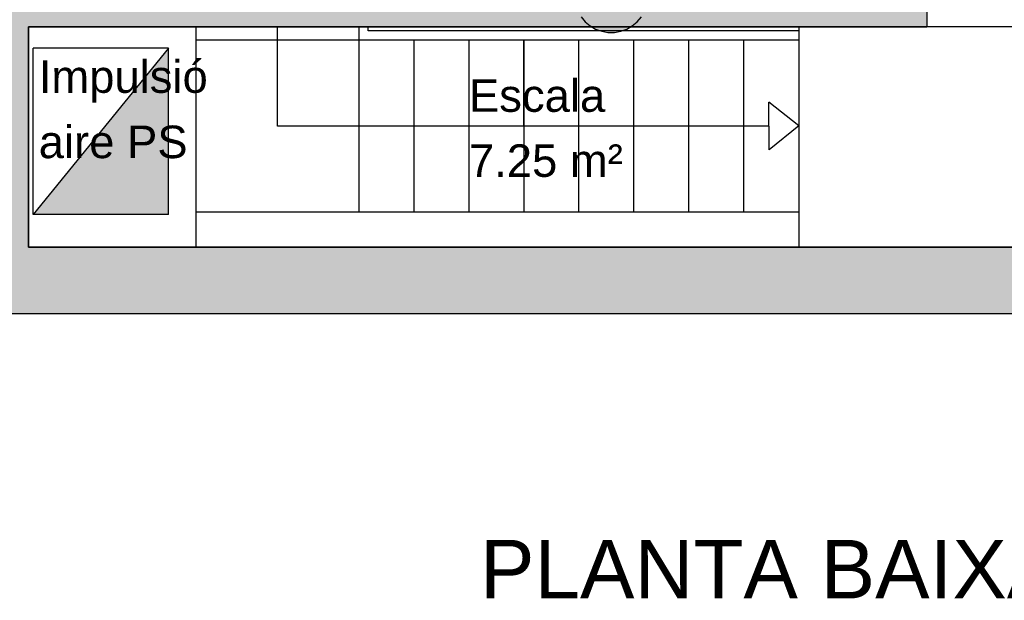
# Model space of a CAD drawing. Header units: metres. Extents: x -1 to 439, y -6 to 32.
# Tile 17 of 27: x 417.77 to 423.13, y 11.28 to 14.44. Entities that reach past the tile are written whole.
import ezdxf

# ---------------------------------------------------------------- set-up
doc = ezdxf.new("R2010")
doc.units = ezdxf.units.M
doc.linetypes.add('CONTINUA', pattern=[0])
for name, color, linetype, lineweight in [('3D PB MURS', 7, 'CONTINUA', 25), ('3D PB PILAR', 7, 'CONTINUA', 25), ('PB ESCALES 2D', 7, 'CONTINUA', 25), ('PB LOCALS', 7, 'CONTINUA', 25), ('PB TEXT', 7, 'CONTINUA', 25)]:
    doc.layers.add(name, color=color, linetype=linetype, lineweight=lineweight)
doc.styles.add('ARIAL', font='arial.ttf')

msp = doc.modelspace()

# ---------------------------------------------------------------- hatches: boundary and pattern name
at = {"layer": '3D PB MURS', "linetype": 'CONTINUA', "lineweight": 18, "true_color": 0xa0a0a0, "transparency": 33554687}
for points in [[(417.81711, 13.20061), (417.81711, 14.55053), (417.66711, 14.55053), (417.66711, 13.20061)], [(417.81711, 14.40061), (422.71161, 14.40061), (422.71161, 14.55061), (417.81711, 14.55061)], [(400.75645, 12.84061), (423.65748, 12.84061), (423.73209, 13.20061), (400.75645, 13.20061)]]:
    msp.add_hatch(color=253, dxfattribs=at).paths.add_polyline_path(points)
at = {"layer": '3D PB PILAR', "linetype": 'CONTINUA', "lineweight": 18, "transparency": 33554687}
msp.add_hatch(color=9, dxfattribs=at).paths.add_polyline_path([(421.00926, 14.77035), (420.9743, 14.77035), (420.93988, 14.76428), (420.90704, 14.75233), (420.87677, 14.73485), (420.85, 14.71239), (420.82753, 14.68561), (420.81006, 14.65534), (420.7981, 14.6225), (420.79203, 14.58808), (420.79203, 14.55313), (420.7981, 14.51871), (420.81006, 14.48587), (420.82753, 14.4556), (420.85, 14.42882), (420.87677, 14.40636), (420.90704, 14.38888), (420.93988, 14.37693), (420.9743, 14.37086), (421.00926, 14.37086), (421.04368, 14.37693), (421.07652, 14.38888), (421.10679, 14.40636), (421.13356, 14.42882), (421.15603, 14.4556), (421.1735, 14.48587), (421.18546, 14.51871), (421.19153, 14.55313), (421.19153, 14.58808), (421.18546, 14.6225), (421.1735, 14.65534), (421.15603, 14.68561), (421.13356, 14.71239), (421.10679, 14.73485), (421.07652, 14.75233), (421.04368, 14.76428)])
at = {"layer": 'PB ESCALES 2D', "linetype": 'CONTINUA', "lineweight": 13, "transparency": 33554687}
msp.add_hatch(color=9, dxfattribs=at).paths.add_polyline_path([(418.58056, 13.37858), (418.58056, 14.2855), (417.84167, 13.37858)])

# ---------------------------------------------------------------- linework, layer by layer
at = {"layer": '3D PB MURS', "color": 7, "linetype": 'CONTINUA', "lineweight": 25, "transparency": 33554687}
for p, q in [((422.71161, 14.55061), (422.71161, 14.40061)), ((417.81711, 13.20061), (417.81711, 14.40061)), ((417.81711, 14.40061), (422.71161, 14.40061)), ((423.73209, 13.20061), (417.81711, 13.20061)), ((400.92741, 12.84061), (423.65748, 12.84061))]:
    msp.add_line(p, q, dxfattribs=at)
at = {"layer": '3D PB PILAR', "color": 7, "linetype": 'CONTINUA', "lineweight": 25, "transparency": 33554687}
for p, q in [((420.82753, 14.4556), (420.85, 14.42882)), ((421.13356, 14.42882), (421.15603, 14.4556)), ((420.85, 14.42882), (420.87677, 14.40636)), ((420.87677, 14.40636), (420.90704, 14.38888)), ((420.90704, 14.38888), (420.93988, 14.37693)), ((421.04368, 14.37693), (421.07652, 14.38888)), ((421.07652, 14.38888), (421.10679, 14.40636)), ((421.10679, 14.40636), (421.13356, 14.42882)), ((420.93988, 14.37693), (420.9743, 14.37086)), ((420.9743, 14.37086), (421.00926, 14.37086)), ((421.00926, 14.37086), (421.04368, 14.37693))]:
    msp.add_line(p, q, dxfattribs=at)
at = {"layer": 'PB ESCALES 2D', "color": 7, "linetype": 'CONTINUA', "lineweight": 25, "transparency": 33554687}
for p, q in [((418.73045, 13.20199), (418.73045, 14.40078)), ((419.17379, 13.85955), (419.17379, 14.40078)), ((419.61712, 14.40078), (419.61712, 13.39133)), ((419.66778, 14.3784), (419.66778, 14.40078)), ((422.01323, 14.3784), (419.66778, 14.3784)), ((422.01323, 14.40078), (422.01323, 13.20199)), ((422.01323, 14.32778), (418.73045, 14.32778)), ((419.9169, 14.32778), (419.9169, 13.39133)), ((420.21667, 14.32778), (420.21667, 13.54319)), ((420.21667, 14.32778), (420.21667, 13.39133)), ((420.51434, 14.32778), (420.51434, 13.85955)), ((420.51645, 14.32778), (420.51645, 13.39133)), ((420.81412, 14.32778), (420.81412, 13.39133)), ((421.1139, 14.32778), (421.1139, 13.39133)), ((421.41367, 14.32778), (421.41367, 13.39133)), ((421.71345, 14.32778), (421.71345, 13.39133)), ((418.58056, 14.2855), (417.84167, 14.2855)), ((417.84167, 13.37858), (417.84167, 14.2855)), ((418.58056, 14.2855), (417.84167, 13.37858)), ((418.58056, 13.37858), (418.58056, 14.2855)), ((422.01323, 13.86166), (421.85067, 13.99032)), ((421.85174, 13.85955), (419.17379, 13.85955)), ((422.01112, 13.85955), (422.01064, 13.85955)), ((418.58056, 13.37858), (417.84167, 13.37858)), ((422.01323, 13.39133), (418.73045, 13.39133))]:
    msp.add_line(p, q, dxfattribs=at)
msp.add_lwpolyline([(422.01323, 13.86166), (421.85278, 13.7309), (421.85067, 13.99032)], dxfattribs=at)
at = {"layer": 'PB LOCALS', "color": 7, "linetype": 'CONTINUA', "lineweight": 25, "transparency": 33554687}
for p, q in [((423.98002, 14.40078), (417.81645, 14.40078)), ((417.81645, 14.40078), (417.81645, 13.20078)), ((417.81645, 13.20078), (423.73133, 13.20078))]:
    msp.add_line(p, q, dxfattribs=at)

# ---------------------------------------------------------------- texts
at = {"layer": 'PB LOCALS', "color": 7, "linetype": 'CONTINUA', "lineweight": 25, "transparency": 33554687, "char_height": 0.1770789, "attachment_point": 7, "style": 'ARIAL'}
for s, insert, width in [('\\W1.00;Escala', (420.21667, 13.93548), 0.8354033), ('\\W1.00;7.25 m²', (420.21667, 13.58132), 0.929645)]:
    msp.add_mtext(s, dxfattribs=dict(at, insert=insert, width=width))
at = {"layer": 'PB TEXT', "color": 7, "linetype": 'CONTINUA', "lineweight": 25, "transparency": 33554687, "insert": (417.87287, 14.21847), "char_height": 0.1770789, "width": 1.083316, "attachment_point": 1, "line_spacing_factor": 1.204819, "style": 'ARIAL'}
msp.add_mtext('\\A1;{\\fArial|i0|b0;\\H0.177079;\\W1.000000;\\C7;Impulsió }\\P{\\fArial|i0|b0;\\H0.177079;\\W1.000000;\\C7;aire PS}\\P', dxfattribs=at)
at = {"layer": 'PB TEXT', "color": 7, "linetype": 'CONTINUA', "lineweight": 25, "transparency": 33554687, "insert": (420.27695, 11.28354), "char_height": 0.3187716, "width": 5.5838121, "attachment_point": 7, "style": 'ARIAL'}
msp.add_mtext('\\W1.00;PLANTA BAIXA PROPSTA', dxfattribs=at)

doc.saveas('drawing.dxf')
